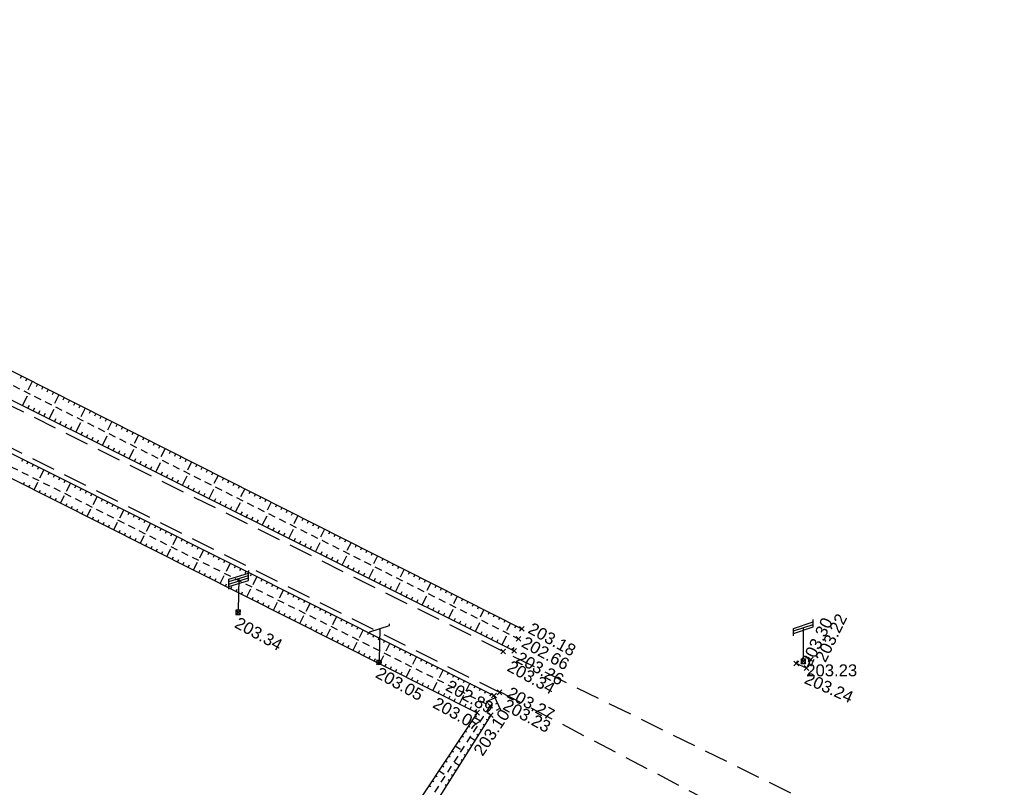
# Model space of a CAD drawing. Extents: x 1616800 to 1632437, y 2248456 to 2251974.
# Tile 230 of 256: x 1617961 to 1618044, y 2251621 to 2251686. Entities that reach past the tile are written whole.
import ezdxf
from ezdxf.enums import TextEntityAlignment as Align

# ---------------------------------------------------------------- set-up
doc = ezdxf.new("R2010")
doc.units = 0
doc.header["$LTSCALE"] = 2
doc.header["$PDMODE"] = 3
doc.header["$PDSIZE"] = 0.2
doc.linetypes.add('CHEMIN', pattern=[1.5, 1, -0.5])
doc.linetypes.add('FOSSE', pattern=[0.5, 0.3, -0.2])
doc.layers.get('0').update_dxf_attribs({"linetype": 'CONTINUOUS'})
for name, color, linetype in [('X-PTS TOPO-TEXTE TOPOALT', 8, 'CONTINUOUS'), ('X-PTS TOPO-TOPOPOINT', 8, 'CONTINUOUS'), ('Y-FDP TOPO-TOP_AXE_FOSSE', 8, 'CONTINUOUS'), ('Y-FDP TOPO-TOP_BARBULE', 8, 'CONTINUOUS'), ('Y-FDP TOPO-TOP_TALUS', 8, 'CONTINUOUS'), ('Y-FDP TOPO-TOP_VOIRIE', 8, 'CHEMIN'), ('Y-RESEAU EXISTANT FDP-TOP_EDF_symb', 1, 'CONTINUOUS'), ('Y-RESEAU EXISTANT FDP-TOP_PTT_symb', 3, 'CONTINUOUS')]:
    doc.layers.add(name, color=color, linetype=linetype)
doc.styles.get("Standard").update_dxf_attribs({"font": 'arial.ttf'})

# ---------------------------------------------------------------- blocks, each defined once
blk = doc.blocks.new('TCPOINT')
at = {"color": 0}
blk.add_point((0, 0), dxfattribs=at)
at = {"layer": 'X-PTS TOPO-TEXTE TOPOALT'}
blk.add_attdef('ALT', text='', height=0.75, dxfattribs=at).set_placement((0.25, -0.25), align=Align.TOP_LEFT)
blk = doc.blocks.new('E009')
at = {"color": 0}
blk.add_line((0, 2.8331), (0, 0.187492), dxfattribs=at)
at = {"color": 0, "linetype": 'Continuous'}
for p, q in [((-0.187492, 0.187492), (0.187492, -0.187492)), ((0.187492, 0.187492), (-0.187492, -0.187492))]:
    blk.add_line(p, q, dxfattribs=at)
at = {"color": 0}
for points in [[(-0.822377, 2.559703), (-0.822377, 2.766391), (0.822377, 3.313185), (0.822377, 3.519873)], [(-0.822377, 2.353015), (-0.822377, 2.559703), (0.822377, 3.106497), (0.822377, 3.313185)], [(-0.822377, 2.146327), (-0.822377, 2.353015), (0.822377, 2.899809), (0.822377, 3.106497)], [(-0.822377, 1.939639), (-0.822377, 2.146327), (0.822377, 2.693121), (0.822377, 2.899809)]]:
    blk.add_lwpolyline(points, dxfattribs=at)
at = {"color": 0, "linetype": 'Continuous'}
blk.add_lwpolyline([(-0.187492, -0.187492), (0.187492, -0.187492), (0.187492, 0.187492), (-0.187492, 0.187492)], close=True, dxfattribs=at)
blk = doc.blocks.new('P001')
at = {"color": 0}
blk.add_line((0, 2.833108), (0, 0.1875), dxfattribs=at)
blk.add_lwpolyline([(-0.822377, 2.42192), (-0.822377, 2.559712), (0.822377, 3.106505), (0.822377, 3.244297)], dxfattribs=at)
blk.add_circle((0, 0), 0.1875, dxfattribs=at)
blk = doc.blocks.new('E008')
at = {"color": 0}
blk.add_line((0, 2.8331), (0, 0.187492), dxfattribs=at)
at = {"color": 0, "linetype": 'Continuous'}
for p, q in [((-0.187492, 0.187492), (0.187492, -0.187492)), ((0.187492, 0.187492), (-0.187492, -0.187492))]:
    blk.add_line(p, q, dxfattribs=at)
at = {"color": 0}
for points in [[(-0.822377, 2.559703), (-0.822377, 2.766391), (0.822377, 3.313185), (0.822377, 3.519873)], [(-0.822377, 2.353015), (-0.822377, 2.559703), (0.822377, 3.106497), (0.822377, 3.313185)], [(-0.822377, 2.146327), (-0.822377, 2.353015), (0.822377, 2.899809), (0.822377, 3.106497)]]:
    blk.add_lwpolyline(points, dxfattribs=at)
at = {"color": 0, "linetype": 'Continuous'}
blk.add_lwpolyline([(-0.187492, -0.187492), (0.187492, -0.187492), (0.187492, 0.187492), (-0.187492, 0.187492)], close=True, dxfattribs=at)

msp = doc.modelspace()

# ---------------------------------------------------------------- linework, layer by layer
at = {"layer": 'Y-FDP TOPO-TOP_AXE_FOSSE', "linetype": 'FOSSE', "flags": 128}
for points in [[(1617901.355, 2251684.5861), (1617918.7443, 2251675.7977), (1617943.1666, 2251663.6901), (1618002.8346, 2251633.7811)], [(1617915.471, 2251670.5435), (1617940.6947, 2251657.9858), (1618000.4532, 2251628.1511), (1617982.6471, 2251600.529), (1617961.0239, 2251568.29)]]:
    msp.add_lwpolyline(points, dxfattribs=at)
at = {"layer": 'Y-FDP TOPO-TOP_BARBULE'}
for p, q in [((1617961.0978, 2251655.8564), (1617960.9861, 2251655.6353)), ((1617961.544, 2251655.6309), (1617961.4325, 2251655.4102)), ((1617961.9903, 2251655.4054), (1617961.6191, 2251654.6708)), ((1617962.4366, 2251655.1799), (1617962.3254, 2251654.9599)), ((1617962.8828, 2251654.9544), (1617962.7718, 2251654.7348)), ((1617961.1842, 2251653.3734), (1617961.5947, 2251654.1958)), ((1617963.3291, 2251654.729), (1617963.2183, 2251654.5096)), ((1617963.7754, 2251654.5035), (1617963.6647, 2251654.2845)), ((1617964.2216, 2251654.278), (1617963.8533, 2251653.5491)), ((1617964.6679, 2251654.0525), (1617964.5576, 2251653.8342)), ((1617961.6316, 2251653.1501), (1617961.7547, 2251653.3967)), ((1617965.1142, 2251653.827), (1617965.004, 2251653.609)), ((1617965.5604, 2251653.6015), (1617965.4505, 2251653.3839)), ((1617966.0067, 2251653.376), (1617965.8969, 2251653.1587)), ((1617962.079, 2251652.9268), (1617962.2019, 2251653.1732)), ((1617962.5264, 2251652.7036), (1617962.6492, 2251652.9497)), ((1617962.9737, 2251652.4803), (1617963.0965, 2251652.7263)), ((1617963.4211, 2251652.257), (1617963.83, 2251653.0763)), ((1617966.453, 2251653.1505), (1617966.0876, 2251652.4274)), ((1617966.8992, 2251652.925), (1617966.7898, 2251652.7084)), ((1617967.3455, 2251652.6995), (1617967.2362, 2251652.4833)), ((1617967.7918, 2251652.474), (1617967.6827, 2251652.2581)), ((1617963.8685, 2251652.0337), (1617963.9911, 2251652.2793)), ((1617964.3159, 2251651.8104), (1617964.4384, 2251652.0559)), ((1617964.7632, 2251651.5872), (1617964.8856, 2251651.8324)), ((1617965.2106, 2251651.3639), (1617965.3329, 2251651.6089)), ((1617965.658, 2251651.1406), (1617966.0654, 2251651.9568)), ((1617968.238, 2251652.2486), (1617968.1291, 2251652.033)), ((1617968.6843, 2251652.0231), (1617968.3218, 2251651.3056)), ((1617969.1306, 2251651.7976), (1617969.022, 2251651.5827)), ((1617969.5768, 2251651.5721), (1617969.4684, 2251651.3575)), ((1617966.1054, 2251650.9173), (1617966.2275, 2251651.162)), ((1617966.5527, 2251650.694), (1617966.6748, 2251650.9385)), ((1617967.8949, 2251650.0242), (1617968.3007, 2251650.8373)), ((1617970.0231, 2251651.3466), (1617969.9149, 2251651.1324)), ((1617970.4694, 2251651.1211), (1617970.3613, 2251650.9072)), ((1617970.9156, 2251650.8956), (1617970.556, 2251650.1839)), ((1617967.0001, 2251650.4708), (1617967.1221, 2251650.7151)), ((1617967.4475, 2251650.2475), (1617967.5693, 2251650.4916)), ((1617968.3423, 2251649.8009), (1617968.4639, 2251650.0447)), ((1617971.3619, 2251650.6701), (1617971.2542, 2251650.457)), ((1617971.8082, 2251650.4446), (1617971.7006, 2251650.2318)), ((1617972.2544, 2251650.2191), (1617972.1471, 2251650.0067)), ((1617972.7007, 2251649.9936), (1617972.5935, 2251649.7815)), ((1617968.7896, 2251649.5776), (1617968.9112, 2251649.8212)), ((1617969.237, 2251649.3544), (1617969.3585, 2251649.5977)), ((1617969.6844, 2251649.1311), (1617969.8058, 2251649.3743)), ((1617970.1318, 2251648.9078), (1617970.536, 2251649.7178)), ((1617973.147, 2251649.7681), (1617972.7903, 2251649.0622)), ((1617973.5932, 2251649.5427), (1617973.4864, 2251649.3312)), ((1617974.0395, 2251649.3172), (1617973.9328, 2251649.1061)), ((1617974.4858, 2251649.0917), (1617974.3793, 2251648.8809)), ((1617961.1913, 2251648.8805), (1617961.0828, 2251648.6641)), ((1617961.6383, 2251648.6564), (1617961.5298, 2251648.4401)), ((1617962.0852, 2251648.4322), (1617961.9768, 2251648.2162)), ((1617970.5791, 2251648.6845), (1617970.7003, 2251648.9273)), ((1617971.0265, 2251648.4612), (1617971.1476, 2251648.7039)), ((1617971.4739, 2251648.238), (1617971.5949, 2251648.4804)), ((1617971.9213, 2251648.0147), (1617972.0422, 2251648.2569)), ((1617972.3686, 2251647.7914), (1617972.7714, 2251648.5983)), ((1617974.932, 2251648.8662), (1617974.8257, 2251648.6558)), ((1617975.3783, 2251648.6407), (1617975.0245, 2251647.9405)), ((1617975.8246, 2251648.4152), (1617975.7186, 2251648.2055)), ((1617962.5322, 2251648.2081), (1617962.4239, 2251647.9922)), ((1617962.9791, 2251647.984), (1617962.6185, 2251647.265)), ((1617963.426, 2251647.7598), (1617963.318, 2251647.5443)), ((1617963.873, 2251647.5357), (1617963.765, 2251647.3204)), ((1617972.816, 2251647.5681), (1617972.9367, 2251647.81)), ((1617973.2634, 2251647.3448), (1617973.384, 2251647.5865)), ((1617974.6055, 2251646.675), (1617975.0067, 2251647.4788)), ((1617976.2708, 2251648.1897), (1617976.165, 2251647.9803)), ((1617976.7171, 2251647.9642), (1617976.6115, 2251647.7552)), ((1617977.1634, 2251647.7387), (1617977.0579, 2251647.53)), ((1617977.6096, 2251647.5132), (1617977.2587, 2251646.8188)), ((1617961.25, 2251646.754), (1617961.3436, 2251646.94)), ((1617961.6967, 2251646.5293), (1617961.7904, 2251646.7156)), ((1617962.1434, 2251646.3046), (1617962.4563, 2251646.9267)), ((1617964.3199, 2251647.3115), (1617964.2121, 2251647.0964)), ((1617964.7669, 2251647.0874), (1617964.6591, 2251646.8725)), ((1617965.2138, 2251646.8632), (1617964.8549, 2251646.1475)), ((1617965.6608, 2251646.6391), (1617965.5532, 2251646.4246)), ((1617973.7108, 2251647.1216), (1617973.8313, 2251647.3631)), ((1617974.1582, 2251646.8983), (1617974.2786, 2251647.1396)), ((1617975.0529, 2251646.4517), (1617975.1732, 2251646.6927)), ((1617978.0559, 2251647.2877), (1617977.9508, 2251647.0797)), ((1617978.5022, 2251647.0623), (1617978.3972, 2251646.8546)), ((1617978.9484, 2251646.8368), (1617978.8437, 2251646.6295)), ((1617979.3947, 2251646.6113), (1617979.2901, 2251646.4043)), ((1617962.59, 2251646.0799), (1617962.6841, 2251646.2669)), ((1617963.0367, 2251645.8552), (1617963.1309, 2251646.0425)), ((1617963.4834, 2251645.6306), (1617963.5777, 2251645.8181)), ((1617964.3767, 2251645.1812), (1617964.6923, 2251645.8086)), ((1617966.1077, 2251646.415), (1617966.0002, 2251646.2006)), ((1617966.5547, 2251646.1908), (1617966.4473, 2251645.9767)), ((1617967.0016, 2251645.9667), (1617966.8943, 2251645.7527)), ((1617975.5003, 2251646.2284), (1617975.6205, 2251646.4692)), ((1617975.9477, 2251646.0052), (1617976.0677, 2251646.2457)), ((1617976.395, 2251645.7819), (1617976.515, 2251646.0223)), ((1617976.8424, 2251645.5586), (1617977.242, 2251646.3593)), ((1617979.841, 2251646.3858), (1617979.493, 2251645.697)), ((1617980.2872, 2251646.1603), (1617980.183, 2251645.954)), ((1617980.7335, 2251645.9348), (1617980.6294, 2251645.7289)), ((1617963.93, 2251645.4059), (1617964.0246, 2251645.5938)), ((1617964.8234, 2251644.9565), (1617964.9182, 2251645.145)), ((1617967.4485, 2251645.7425), (1617967.0912, 2251645.03)), ((1617967.8955, 2251645.5184), (1617967.7884, 2251645.3048)), ((1617968.3424, 2251645.2942), (1617968.2354, 2251645.0809)), ((1617968.7894, 2251645.0701), (1617968.6825, 2251644.8569)), ((1617977.2898, 2251645.3353), (1617977.4096, 2251645.5753)), ((1617977.7372, 2251645.112), (1617977.8569, 2251645.3519)), ((1617978.1845, 2251644.8888), (1617978.3042, 2251645.1284)), ((1617979.0793, 2251644.4422), (1617979.4774, 2251645.2398)), ((1617981.1798, 2251645.7093), (1617981.0759, 2251645.5037)), ((1617981.626, 2251645.4838), (1617981.5223, 2251645.2786)), ((1617982.0723, 2251645.2583), (1617981.7272, 2251644.5753)), ((1617982.5186, 2251645.0328), (1617982.4152, 2251644.8283)), ((1617965.2701, 2251644.7318), (1617965.3651, 2251644.9207)), ((1617965.7167, 2251644.5071), (1617965.8119, 2251644.6963)), ((1617966.1634, 2251644.2824), (1617966.2587, 2251644.4719)), ((1617966.6101, 2251644.0577), (1617966.9284, 2251644.6906)), ((1617969.2363, 2251644.846), (1617969.1295, 2251644.633)), ((1617969.6833, 2251644.6218), (1617969.3275, 2251643.9125)), ((1617970.1302, 2251644.3977), (1617970.0236, 2251644.1851)), ((1617970.5772, 2251644.1735), (1617970.4706, 2251643.9611)), ((1617978.6319, 2251644.6655), (1617978.7514, 2251644.9049)), ((1617979.5267, 2251644.2189), (1617979.646, 2251644.458)), ((1617979.9741, 2251643.9956), (1617980.0933, 2251644.2345)), ((1617981.3162, 2251643.3258), (1617981.7127, 2251644.1203)), ((1617982.9648, 2251644.8073), (1617982.8616, 2251644.6031)), ((1617983.4111, 2251644.5818), (1617983.3081, 2251644.378)), ((1617983.8574, 2251644.3564), (1617983.7545, 2251644.1528)), ((1617984.3036, 2251644.1309), (1617983.9614, 2251643.4536)), ((1617967.0567, 2251643.833), (1617967.1524, 2251644.0232)), ((1617967.5034, 2251643.6083), (1617967.5992, 2251643.7988)), ((1617967.9501, 2251643.3836), (1617968.0461, 2251643.5745)), ((1617968.3967, 2251643.159), (1617968.4929, 2251643.3501)), ((1617968.8434, 2251642.9343), (1617969.1645, 2251643.5725)), ((1617971.0241, 2251643.9494), (1617970.9177, 2251643.7372)), ((1617971.4711, 2251643.7252), (1617971.3647, 2251643.5132)), ((1617971.918, 2251643.5011), (1617971.5639, 2251642.795)), ((1617980.4214, 2251643.7724), (1617980.5406, 2251644.0111)), ((1617980.8688, 2251643.5491), (1617980.9879, 2251643.7876)), ((1617981.7636, 2251643.1025), (1617981.8824, 2251643.3407)), ((1617984.7499, 2251643.9054), (1617984.6474, 2251643.7025)), ((1617985.1962, 2251643.6799), (1617985.0938, 2251643.4774)), ((1617985.6424, 2251643.4544), (1617985.5403, 2251643.2522)), ((1617969.2901, 2251642.7096), (1617969.3866, 2251642.9014)), ((1617969.7368, 2251642.4849), (1617969.8334, 2251642.677)), ((1617972.3649, 2251643.2769), (1617972.2588, 2251643.0653)), ((1617972.8119, 2251643.0528), (1617972.7058, 2251642.8414)), ((1617973.2588, 2251642.8287), (1617973.1529, 2251642.6174)), ((1617973.7058, 2251642.6045), (1617973.5999, 2251642.3934)), ((1617982.2109, 2251642.8792), (1617982.3297, 2251643.1172)), ((1617982.6583, 2251642.656), (1617982.777, 2251642.8937)), ((1617983.1057, 2251642.4327), (1617983.2243, 2251642.6703)), ((1617983.5531, 2251642.2094), (1617983.948, 2251643.0008)), ((1617986.0887, 2251643.2289), (1617985.9867, 2251643.0271)), ((1617986.535, 2251643.0034), (1617986.1956, 2251642.3319)), ((1617986.9812, 2251642.7779), (1617986.8796, 2251642.5768)), ((1617987.4275, 2251642.5524), (1617987.326, 2251642.3517)), ((1617970.1834, 2251642.2602), (1617970.2802, 2251642.4526)), ((1617970.6301, 2251642.0355), (1617970.7271, 2251642.2283)), ((1617971.0768, 2251641.8108), (1617971.4005, 2251642.4545)), ((1617971.5234, 2251641.5861), (1617971.6207, 2251641.7795)), ((1617974.1527, 2251642.3804), (1617973.8002, 2251641.6775)), ((1617974.5997, 2251642.1562), (1617974.494, 2251641.9455)), ((1617975.0466, 2251641.9321), (1617974.9411, 2251641.7216)), ((1617975.4936, 2251641.7079), (1617975.3881, 2251641.4976)), ((1617984.0004, 2251641.9861), (1617984.1188, 2251642.2233)), ((1617984.4478, 2251641.7628), (1617984.5661, 2251641.9999)), ((1617984.8952, 2251641.5396), (1617985.0134, 2251641.7764)), ((1617985.79, 2251641.093), (1617986.1834, 2251641.8813)), ((1617987.8738, 2251642.3269), (1617987.7725, 2251642.1265)), ((1617988.32, 2251642.1014), (1617988.2189, 2251641.9014)), ((1617988.7663, 2251641.876), (1617988.4299, 2251641.2102)), ((1617989.2126, 2251641.6505), (1617989.1118, 2251641.4511)), ((1617971.9701, 2251641.3614), (1617972.0676, 2251641.5552)), ((1617972.4168, 2251641.1367), (1617972.5144, 2251641.3308)), ((1617972.8634, 2251640.912), (1617972.9612, 2251641.1064)), ((1617973.3101, 2251640.6874), (1617973.6366, 2251641.3364)), ((1617975.9405, 2251641.4838), (1617975.8351, 2251641.2737)), ((1617976.3874, 2251641.2597), (1617976.0365, 2251640.56)), ((1617976.8344, 2251641.0355), (1617976.7292, 2251640.8258)), ((1617977.2813, 2251640.8114), (1617977.1763, 2251640.6018)), ((1617985.3426, 2251641.3163), (1617985.4607, 2251641.5529)), ((1617986.2373, 2251640.8697), (1617986.3553, 2251641.106)), ((1617986.6847, 2251640.6464), (1617986.8025, 2251640.8825)), ((1617989.6588, 2251641.425), (1617989.5582, 2251641.2259)), ((1617990.1051, 2251641.1995), (1617990.0047, 2251641.0008)), ((1617990.5514, 2251640.974), (1617990.4511, 2251640.7756)), ((1617973.7568, 2251640.4627), (1617973.8549, 2251640.6577)), ((1617974.2035, 2251640.238), (1617974.3017, 2251640.4333)), ((1617974.6501, 2251640.0133), (1617974.7486, 2251640.209)), ((1617975.0968, 2251639.7886), (1617975.1954, 2251639.9846)), ((1617975.5435, 2251639.5639), (1617975.8727, 2251640.2183)), ((1617977.7283, 2251640.5872), (1617977.6233, 2251640.3779)), ((1617978.1752, 2251640.3631), (1617978.0703, 2251640.1539)), ((1617978.6222, 2251640.1389), (1617978.2729, 2251639.4424)), ((1617987.1321, 2251640.4232), (1617987.2498, 2251640.6591)), ((1617987.5795, 2251640.1999), (1617987.6971, 2251640.4356)), ((1617988.0268, 2251639.9766), (1617988.4187, 2251640.7618)), ((1617988.4742, 2251639.7533), (1617988.5917, 2251639.9887)), ((1617990.9976, 2251640.7485), (1617990.6641, 2251640.0884)), ((1617991.4439, 2251640.523), (1617991.344, 2251640.3253)), ((1617991.8902, 2251640.2975), (1617991.7904, 2251640.1002)), ((1617992.3364, 2251640.072), (1617992.2369, 2251639.875)), ((1617975.9901, 2251639.3392), (1617976.0891, 2251639.5359)), ((1617976.4368, 2251639.1145), (1617976.5359, 2251639.3115)), ((1617979.0691, 2251639.9148), (1617978.9644, 2251639.706)), ((1617979.5161, 2251639.6907), (1617979.4115, 2251639.4821)), ((1617979.963, 2251639.4665), (1617979.8585, 2251639.2581)), ((1617980.4099, 2251639.2424), (1617980.3055, 2251639.0342)), ((1617988.9216, 2251639.53), (1617989.039, 2251639.7652)), ((1617989.369, 2251639.3068), (1617989.4863, 2251639.5418)), ((1617989.8163, 2251639.0835), (1617989.9335, 2251639.3183)), ((1617990.2637, 2251638.8602), (1617990.654, 2251639.6423)), ((1617992.7827, 2251639.8465), (1617992.6833, 2251639.6499)), ((1617993.229, 2251639.621), (1617992.8983, 2251638.9667)), ((1617993.6752, 2251639.3955), (1617993.5762, 2251639.1996)), ((1617994.1215, 2251639.1701), (1617994.0226, 2251638.9744)), ((1617976.8835, 2251638.8898), (1617976.9827, 2251639.0871)), ((1617977.3301, 2251638.6651), (1617977.4296, 2251638.8628)), ((1617977.7768, 2251638.4404), (1617978.1087, 2251639.1003)), ((1617978.2235, 2251638.2158), (1617978.3232, 2251638.414)), ((1617980.8569, 2251639.0182), (1617980.5092, 2251638.3249)), ((1617981.3038, 2251638.7941), (1617981.1996, 2251638.5863)), ((1617981.7508, 2251638.5699), (1617981.6467, 2251638.3623)), ((1617982.1977, 2251638.3458), (1617982.0937, 2251638.1384)), ((1617990.7111, 2251638.6369), (1617990.8281, 2251638.8714)), ((1617991.1585, 2251638.4136), (1617991.2754, 2251638.6479)), ((1617991.6059, 2251638.1904), (1617991.7227, 2251638.4244)), ((1617992.5006, 2251637.7438), (1617992.8894, 2251638.5227)), ((1617994.5678, 2251638.9446), (1617994.4691, 2251638.7493)), ((1617995.014, 2251638.7191), (1617994.9155, 2251638.5242)), ((1617995.4603, 2251638.4936), (1617995.1326, 2251637.845)), ((1617978.6702, 2251637.9911), (1617978.7701, 2251638.1897)), ((1617979.1168, 2251637.7664), (1617979.2169, 2251637.9653)), ((1617979.5635, 2251637.5417), (1617979.6637, 2251637.7409)), ((1617980.0102, 2251637.317), (1617980.3448, 2251637.9822)), ((1617982.6447, 2251638.1216), (1617982.5408, 2251637.9144)), ((1617983.0916, 2251637.8975), (1617982.7455, 2251637.2074)), ((1617983.5386, 2251637.6734), (1617983.4348, 2251637.4665)), ((1617992.0532, 2251637.9671), (1617992.17, 2251638.201)), ((1617992.948, 2251637.5205), (1617993.0645, 2251637.754)), ((1617993.3954, 2251637.2972), (1617993.5118, 2251637.5306)), ((1617995.9066, 2251638.2681), (1617995.8084, 2251638.0739)), ((1617996.3528, 2251638.0426), (1617996.2548, 2251637.8487)), ((1617996.7991, 2251637.8171), (1617996.7013, 2251637.6236)), ((1617997.2454, 2251637.5916), (1617997.1477, 2251637.3984)), ((1617980.4568, 2251637.0923), (1617980.5574, 2251637.2922)), ((1617980.9035, 2251636.8676), (1617981.0042, 2251637.0678)), ((1617981.3502, 2251636.6429), (1617981.4511, 2251636.8435)), ((1617982.2435, 2251636.1935), (1617982.5809, 2251636.8642)), ((1617983.9855, 2251637.4492), (1617983.8819, 2251637.2426)), ((1617984.4325, 2251637.2251), (1617984.3289, 2251637.0186)), ((1617984.8794, 2251637.0009), (1617984.776, 2251636.7947)), ((1617985.3263, 2251636.7768), (1617984.9819, 2251636.0899)), ((1617993.8427, 2251637.074), (1617993.9591, 2251637.3071)), ((1617994.2901, 2251636.8507), (1617994.4064, 2251637.0836)), ((1617994.7375, 2251636.6274), (1617995.1247, 2251637.4032)), ((1617997.6916, 2251637.3661), (1617997.3668, 2251636.7233)), ((1617998.1379, 2251637.1406), (1617998.0406, 2251636.9481)), ((1617998.5841, 2251636.9151), (1617998.4871, 2251636.723)), ((1617999.0304, 2251636.6897), (1617998.9335, 2251636.4978)), ((1617981.7968, 2251636.4182), (1617981.8979, 2251636.6191)), ((1617982.6902, 2251635.9689), (1617982.7915, 2251636.1704)), ((1617983.1369, 2251635.7442), (1617983.2384, 2251635.946)), ((1617985.7733, 2251636.5526), (1617985.67, 2251636.3468)), ((1617986.2202, 2251636.3285), (1617986.1171, 2251636.1228)), ((1617986.6672, 2251636.1044), (1617986.5641, 2251635.8989)), ((1617987.1141, 2251635.8802), (1617987.0112, 2251635.6749)), ((1617995.1849, 2251636.4041), (1617995.3009, 2251636.6367)), ((1617995.6322, 2251636.1808), (1617995.7482, 2251636.4132)), ((1617996.0796, 2251635.9576), (1617996.1955, 2251636.1898)), ((1617996.527, 2251635.7343), (1617996.6428, 2251635.9663)), ((1617996.9744, 2251635.511), (1617997.36, 2251636.2837)), ((1617999.4767, 2251636.4642), (1617999.3799, 2251636.2727)), ((1617999.9229, 2251636.2387), (1617999.601, 2251635.6016)), ((1618000.3692, 2251636.0132), (1618000.2728, 2251635.8224)), ((1617983.5835, 2251635.5195), (1617983.6852, 2251635.7216)), ((1617984.0302, 2251635.2948), (1617984.132, 2251635.4973)), ((1617984.4769, 2251635.0701), (1617984.8169, 2251635.7461)), ((1617984.9235, 2251634.8454), (1617985.0257, 2251635.0485)), ((1617987.5611, 2251635.6561), (1617987.2182, 2251634.9724)), ((1617988.008, 2251635.4319), (1617987.9053, 2251635.227)), ((1617988.455, 2251635.2078), (1617988.3523, 2251635.0031)), ((1617997.4218, 2251635.2877), (1617997.5374, 2251635.5194)), ((1617997.8691, 2251635.0644), (1617997.9846, 2251635.2959)), ((1617998.3165, 2251634.8412), (1617998.4319, 2251635.0724)), ((1617999.2113, 2251634.3946), (1617999.5954, 2251635.1642)), ((1618000.8155, 2251635.7877), (1618000.7193, 2251635.5972)), ((1618001.2617, 2251635.5622), (1618001.1657, 2251635.3721)), ((1618001.708, 2251635.3367), (1618001.6121, 2251635.1469)), ((1618002.1543, 2251635.1112), (1618001.8353, 2251634.4798)), ((1617985.3702, 2251634.6207), (1617985.4725, 2251634.8242)), ((1617985.8169, 2251634.396), (1617985.9194, 2251634.5998)), ((1617986.2635, 2251634.1713), (1617986.3662, 2251634.3754)), ((1617986.7102, 2251633.9466), (1617987.053, 2251634.6281)), ((1617988.9019, 2251634.9836), (1617988.7993, 2251634.7791)), ((1617989.3488, 2251634.7595), (1617989.2464, 2251634.5552)), ((1617989.7958, 2251634.5354), (1617989.4546, 2251633.8549)), ((1617990.2427, 2251634.3112), (1617990.1405, 2251634.1073)), ((1617998.7639, 2251634.6179), (1617998.8792, 2251634.849)), ((1617999.6586, 2251634.1713), (1617999.7738, 2251634.402)), ((1618002.6005, 2251634.8857), (1618002.505, 2251634.6967)), ((1618003.0468, 2251634.6602), (1618002.9515, 2251634.4715)), ((1617987.1569, 2251633.7219), (1617987.2599, 2251633.9267)), ((1617987.6036, 2251633.4973), (1617987.7067, 2251633.7023)), ((1617988.0502, 2251633.2726), (1617988.1535, 2251633.478)), ((1617988.9436, 2251632.8232), (1617989.2891, 2251633.51)), ((1617990.6897, 2251634.0871), (1617990.5875, 2251633.8833)), ((1617991.1366, 2251633.8629), (1617991.0345, 2251633.6594)), ((1617991.5836, 2251633.6388), (1617991.4816, 2251633.4354)), ((1617992.0305, 2251633.4146), (1617991.6909, 2251632.7374)), ((1618000.106, 2251633.948), (1618000.2211, 2251634.1786)), ((1618000.5534, 2251633.7248), (1618000.6683, 2251633.9551)), ((1618001.0008, 2251633.5015), (1618001.1156, 2251633.7316)), ((1618001.4481, 2251633.2782), (1618001.8307, 2251634.0447)), ((1617988.4969, 2251633.0479), (1617988.6004, 2251633.2536)), ((1617989.3902, 2251632.5985), (1617989.494, 2251632.8049)), ((1617989.8369, 2251632.3738), (1617989.9409, 2251632.5805)), ((1617992.4775, 2251633.1905), (1617992.3757, 2251632.9875)), ((1617992.9244, 2251632.9663), (1617992.8227, 2251632.7636)), ((1617993.3714, 2251632.7422), (1617993.2698, 2251632.5396)), ((1618001.8955, 2251633.0549), (1618002.0102, 2251633.2847)), ((1618002.3429, 2251632.8316), (1618002.4575, 2251633.0612)), ((1617990.2836, 2251632.1491), (1617990.3877, 2251632.3561)), ((1617990.7302, 2251631.9244), (1617990.8345, 2251632.1318)), ((1617991.1769, 2251631.6997), (1617991.5251, 2251632.392)), ((1617993.8183, 2251632.5181), (1617993.7168, 2251632.3157)), ((1617994.2652, 2251632.2939), (1617993.9272, 2251631.6199)), ((1617994.7122, 2251632.0698), (1617994.6109, 2251631.8678)), ((1617995.1591, 2251631.8456), (1617995.0579, 2251631.6438)), ((1617991.6236, 2251631.475), (1617991.7282, 2251631.683)), ((1617992.0703, 2251631.2503), (1617992.175, 2251631.4587)), ((1617992.5169, 2251631.0257), (1617992.6219, 2251631.2343)), ((1617992.9636, 2251630.801), (1617993.0687, 2251631.0099)), ((1617993.4103, 2251630.5763), (1617993.7612, 2251631.2739)), ((1617995.6061, 2251631.6215), (1617995.505, 2251631.4199)), ((1617996.053, 2251631.3973), (1617995.952, 2251631.1959)), ((1617996.5, 2251631.1732), (1617996.1636, 2251630.5024)), ((1617996.9469, 2251630.9491), (1617996.8461, 2251630.748)), ((1617993.8569, 2251630.3516), (1617993.9624, 2251630.5612)), ((1617994.3036, 2251630.1269), (1617994.4092, 2251630.3368)), ((1617994.7503, 2251629.9022), (1617994.856, 2251630.1125)), ((1617995.6436, 2251629.4528), (1617995.9973, 2251630.1558)), ((1617997.3939, 2251630.7249), (1617997.2931, 2251630.5241)), ((1617997.8408, 2251630.5008), (1617997.7402, 2251630.3001)), ((1617998.2877, 2251630.2766), (1617998.1872, 2251630.0762)), ((1617998.7347, 2251630.0525), (1617998.3999, 2251629.3849)), ((1617995.1969, 2251629.6775), (1617995.3029, 2251629.8881)), ((1617996.0903, 2251629.2281), (1617996.1965, 2251629.4394)), ((1617999.1816, 2251629.8283), (1617999.0813, 2251629.6283)), ((1617999.6286, 2251629.6042), (1617999.5283, 2251629.4043)), ((1618000.0755, 2251629.3801), (1617999.9754, 2251629.1804)), ((1617996.5369, 2251629.0034), (1617996.6434, 2251629.215)), ((1617996.9836, 2251628.7787), (1617997.0902, 2251628.9906)), ((1617997.4303, 2251628.5541), (1617997.537, 2251628.7663)), ((1617997.877, 2251628.3294), (1617998.2333, 2251629.0378)), ((1618000.8636, 2251628.8304), (1618000.1178, 2251628.4954)), ((1618000.5225, 2251629.1559), (1618000.4224, 2251628.9564)), ((1617998.3236, 2251628.1047), (1617998.4307, 2251628.3175)), ((1617998.7703, 2251627.88), (1617998.8775, 2251628.0932)), ((1617999.217, 2251627.6553), (1617999.3244, 2251627.8688)), ((1618001.0685, 2251628.3743), (1618000.9092, 2251628.3028)), ((1618001.2733, 2251627.9182), (1618000.9456, 2251627.771)), ((1617998.9053, 2251626.8852), (1617999.3157, 2251626.6136)), ((1617999.1812, 2251627.3022), (1617999.3031, 2251627.2215)), ((1618000.2444, 2251626.9397), (1618000.1467, 2251627.0012)), ((1618000.5109, 2251627.3627), (1618000.1889, 2251627.5656)), ((1617998.3535, 2251626.0512), (1617998.479, 2251625.9682)), ((1617998.6294, 2251626.4682), (1617998.7537, 2251626.386)), ((1617999.7113, 2251626.0936), (1617999.6116, 2251626.1565)), ((1617999.9779, 2251626.5166), (1617999.8792, 2251626.5788)), ((1617997.8017, 2251625.2173), (1617997.9296, 2251625.1326)), ((1617998.0776, 2251625.6342), (1617998.2043, 2251625.5504)), ((1617999.1783, 2251625.2475), (1617998.8387, 2251625.4615)), ((1617999.4448, 2251625.6706), (1617999.344, 2251625.7341)), ((1617997.2499, 2251624.3833), (1617997.3802, 2251624.2971)), ((1617997.5258, 2251624.8003), (1617997.9561, 2251624.5155)), ((1617998.6452, 2251624.4014), (1617998.5413, 2251624.467)), ((1617998.9118, 2251624.8245), (1617998.8088, 2251624.8893)), ((1617996.6981, 2251623.5493), (1617996.8308, 2251623.4615)), ((1617996.974, 2251623.9663), (1617997.1055, 2251623.8793)), ((1617998.1122, 2251623.5554), (1617998.0061, 2251623.6222)), ((1617998.3787, 2251623.9784), (1617998.2737, 2251624.0446)), ((1617996.1463, 2251622.7153), (1617996.5965, 2251622.4174)), ((1617996.4222, 2251623.1323), (1617996.5561, 2251623.0437)), ((1617997.5791, 2251622.7093), (1617997.4709, 2251622.7774)), ((1617997.8457, 2251623.1323), (1617997.4885, 2251623.3573)), ((1617995.5945, 2251621.8813), (1617995.7319, 2251621.7904)), ((1617995.8704, 2251622.2983), (1617996.0066, 2251622.2082)), ((1617997.0461, 2251621.8632), (1617996.9358, 2251621.9327)), ((1617997.3126, 2251622.2862), (1617997.2034, 2251622.3551)), ((1617995.3186, 2251621.4644), (1617995.4572, 2251621.3726)), ((1617996.7795, 2251621.4402), (1617996.6682, 2251621.5103))]:
    msp.add_line(p, q, dxfattribs=at)
at = {"layer": 'Y-FDP TOPO-TOP_TALUS', "linetype": 'Continuous', "flags": 128}
for points in [[(1617901.7116, 2251685.7817), (1617919.4362, 2251676.9053), (1617943.5107, 2251664.7429), (1618003.1072, 2251634.6297)], [(1617900.8202, 2251683.579), (1617918.088, 2251674.8258), (1617942.7695, 2251662.5639), (1618002.4694, 2251632.7685)], [(1617915.9769, 2251671.3724), (1617941.2641, 2251658.8741), (1618000.7741, 2251629.0297), (1618001.3376, 2251627.775)], [(1617915.1491, 2251669.7087), (1617940.3609, 2251657.262), (1617999.3654, 2251627.5806), (1617982.1307, 2251601.5324), (1617960.3519, 2251568.859)], [(1618000.5109, 2251627.3627), (1617983.314, 2251600.0671), (1617961.5369, 2251567.843)]]:
    msp.add_lwpolyline(points, dxfattribs=at)
at = {"layer": 'Y-FDP TOPO-TOP_VOIRIE', "linetype": 'CHEMIN', "flags": 128}
for points in [[(1618001.5444, 2251632.7183), (1617942.5739, 2251662.138), (1617917.8631, 2251674.5771), (1617900.5813, 2251683.3307)], [(1617916.4188, 2251671.789), (1617941.2644, 2251659.3056), (1618001.2442, 2251629.2898)], [(1618101.0759, 2251583.7178), (1618001.5444, 2251632.7183)], [(1618098.7122, 2251578.3937), (1618001.3312, 2251629.3003)]]:
    msp.add_lwpolyline(points, dxfattribs=at)
at = {"layer": 'Y-FDP TOPO-TOP_VOIRIE', "linetype": 'CHEMIN', "elevation": 201.34, "flags": 128}
msp.add_lwpolyline([(1618027.3726, 2251632.042), (1618027.0306, 2251631.333), (1618026.1666, 2251631.716), (1618026.5218, 2251632.4524)], close=True, dxfattribs=at)

# ---------------------------------------------------------------- block references
at = {"layer": 'X-PTS TOPO-TOPOPOINT'}
ref = msp.add_blockref('TCPOINT', (1617979.284, 2251636.0121, 203.34), dxfattribs=dict(at, rotation=331.2218163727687))
ref.add_attrib('ALT', '203.34', dxfattribs={"layer": 'X-PTS TOPO-TEXTE TOPOALT', "height": 1, "rotation": 331.221816}).set_placement((1617979.3828, 2251635.6726, 203.34), align=Align.TOP_LEFT)
ref = msp.add_blockref('TCPOINT', (1618003.1072, 2251634.6297, 203.18), dxfattribs=dict(at, rotation=331.2218122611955))
ref.add_attrib('ALT', '203.18', dxfattribs={"layer": 'X-PTS TOPO-TEXTE TOPOALT', "height": 1, "rotation": 331.221812}).set_placement((1618004.0278, 2251635.2064, 203.18), align=Align.TOP_LEFT)
ref = msp.add_blockref('TCPOINT', (1618026.1666, 2251631.716, 203.3), dxfattribs=dict(at, rotation=64.24875457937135))
ref.add_attrib('ALT', '203.30', dxfattribs={"layer": 'X-PTS TOPO-TEXTE TOPOALT', "height": 1, "rotation": 64.248755}).set_placement((1618026.5004, 2251631.8326, 203.3), align=Align.TOP_LEFT)
ref = msp.add_blockref('TCPOINT', (1618027.3726, 2251632.042, 203.22), dxfattribs=dict(at, rotation=64.2487547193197))
ref.add_attrib('ALT', '203.22', dxfattribs={"layer": 'X-PTS TOPO-TEXTE TOPOALT', "height": 1, "rotation": 64.248755}).set_placement((1618027.7064, 2251632.1586, 203.22), align=Align.TOP_LEFT)
ref = msp.add_blockref('TCPOINT', (1618002.8346, 2251633.7811, 202.66), dxfattribs=dict(at, rotation=331.2218122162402))
ref.add_attrib('ALT', '202.66', dxfattribs={"layer": 'X-PTS TOPO-TEXTE TOPOALT', "height": 1, "rotation": 331.221812}).set_placement((1618003.4758, 2251634.0463, 202.66), align=Align.TOP_LEFT)
ref = msp.add_blockref('TCPOINT', (1618001.5444, 2251632.7183, 203.34), dxfattribs=dict(at, rotation=331.2218123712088))
ref.add_attrib('ALT', '203.34', dxfattribs={"layer": 'X-PTS TOPO-TEXTE TOPOALT', "height": 1, "rotation": 331.221812}).set_placement((1618002.2754, 2251632.0209, 203.34), align=Align.TOP_LEFT)
ref = msp.add_blockref('TCPOINT', (1618002.4694, 2251632.7685, 203.26), dxfattribs=dict(at, rotation=331.2218122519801))
ref.add_attrib('ALT', '203.26', dxfattribs={"layer": 'X-PTS TOPO-TEXTE TOPOALT', "height": 1, "rotation": 331.221812}).set_placement((1618003.014, 2251632.759, 203.26), align=Align.TOP_LEFT)
ref = msp.add_blockref('TCPOINT', (1617991.1209, 2251631.8089, 203.05), dxfattribs=dict(at, rotation=331.2218142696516))
ref.add_attrib('ALT', '203.05', dxfattribs={"layer": 'X-PTS TOPO-TEXTE TOPOALT', "height": 1, "rotation": 331.221814}).set_placement((1617991.2197, 2251631.4694, 203.05), align=Align.TOP_LEFT)
ref = msp.add_blockref('TCPOINT', (1618026.7536, 2251631.889, 203.23), dxfattribs=at)
ref.add_attrib('ALT', '203.23', dxfattribs={"layer": 'X-PTS TOPO-TEXTE TOPOALT', "height": 1, "rotation": 360}).set_placement((1618027.0036, 2251631.639, 203.23), align=Align.TOP_LEFT)
ref = msp.add_blockref('TCPOINT', (1618027.0306, 2251631.333, 203.24), dxfattribs=dict(at, rotation=336.0929109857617))
ref.add_attrib('ALT', '203.24', dxfattribs={"layer": 'X-PTS TOPO-TEXTE TOPOALT', "height": 1, "rotation": 336.092911}).set_placement((1618027.1578, 2251631.0031, 203.24), align=Align.TOP_LEFT)
ref = msp.add_blockref('TCPOINT', (1618000.4532, 2251628.1511, 202.89), dxfattribs=dict(at, rotation=331.2218126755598))
ref.add_attrib('ALT', '202.89', dxfattribs={"layer": 'X-PTS TOPO-TEXTE TOPOALT', "height": 1, "rotation": 331.221813}).set_placement((1617997.1089, 2251630.3914, 202.89), align=Align.TOP_LEFT)
ref = msp.add_blockref('TCPOINT', (1618000.7741, 2251629.0297, 203.23), dxfattribs=dict(at, rotation=331.2218125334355))
ref.add_attrib('ALT', '203.23', dxfattribs={"layer": 'X-PTS TOPO-TEXTE TOPOALT', "height": 1, "rotation": 331.221813}).set_placement((1618001.9171, 2251628.7927, 203.23), align=Align.TOP_LEFT)
ref = msp.add_blockref('TCPOINT', (1618001.2442, 2251629.2898, 203.27), dxfattribs=dict(at, rotation=331.2218124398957))
ref.add_attrib('ALT', '203.27', dxfattribs={"layer": 'X-PTS TOPO-TEXTE TOPOALT', "height": 1, "rotation": 331.221812}).set_placement((1618002.2413, 2251629.8087, 203.27), align=Align.TOP_LEFT)
ref = msp.add_blockref('TCPOINT', (1617999.3654, 2251627.5806, 203.07), dxfattribs=dict(at, rotation=331.2218129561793))
ref.add_attrib('ALT', '203.07', dxfattribs={"layer": 'X-PTS TOPO-TEXTE TOPOALT', "height": 1, "rotation": 331.221813}).set_placement((1617996.0283, 2251628.939, 203.07), align=Align.TOP_LEFT)
ref = msp.add_blockref('TCPOINT', (1618000.5109, 2251627.3627, 203.1), dxfattribs=dict(at, rotation=56.78289138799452))
ref.add_attrib('ALT', '203.10', dxfattribs={"layer": 'X-PTS TOPO-TEXTE TOPOALT', "height": 1, "rotation": 56.782891}).set_placement((1617998.9843, 2251624.4126, 203.1), align=Align.TOP_LEFT)
at = {"layer": 'Y-RESEAU EXISTANT FDP-TOP_EDF_symb', "rotation": 358.9303267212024}
msp.add_blockref('E009', (1617979.2849, 2251636.0121, 100.7387), dxfattribs=at)
at = {"layer": 'Y-RESEAU EXISTANT FDP-TOP_EDF_symb'}
msp.add_blockref('E008', (1618026.7536, 2251631.889, 201.34), dxfattribs=at)
at = {"layer": 'Y-RESEAU EXISTANT FDP-TOP_PTT_symb', "rotation": 358.9303245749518}
msp.add_blockref('P001', (1617991.1218, 2251631.8089, 100.4505), dxfattribs=at)

doc.saveas('drawing.dxf')
